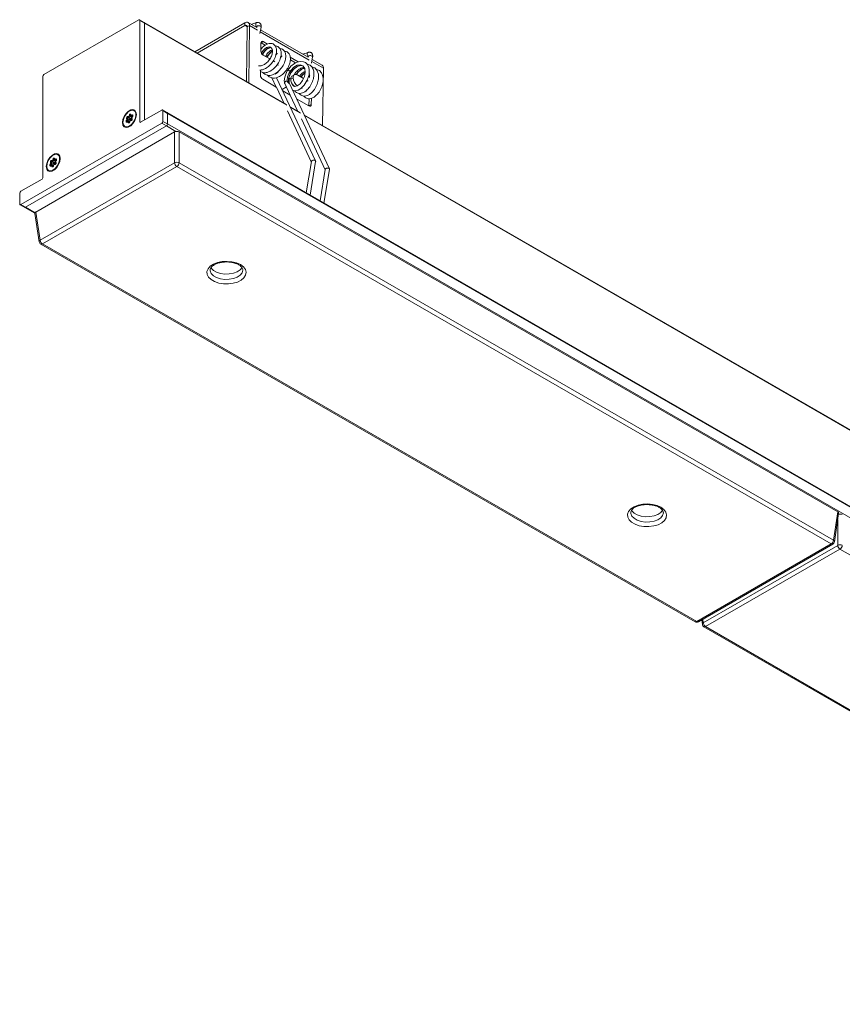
# Model space of a CAD drawing. Header units: millimetres. Extents: x 76 to 244, y 146 to 272.
# Tile 1 of 5: x 110 to 160, y 146 to 206. Entities that reach past the tile are written whole.
import ezdxf

# ---------------------------------------------------------------- set-up
doc = ezdxf.new("R2010")
doc.units = ezdxf.units.MM

msp = doc.modelspace()

# ---------------------------------------------------------------- linework, layer by layer
at = {"color": 7, "linetype": 'Continuous', "lineweight": 15}
for p, q in [((117.29, 206.065), (111.491, 202.718)), ((117.623, 205.907), (117.34, 206.07)), ((117.36, 199.819), (117.36, 206.025)), ((117.643, 205.861), (117.36, 206.025)), ((126.331, 200.88), (117.623, 205.907)), ((117.643, 199.933), (117.643, 205.861)), ((123.792, 205.879), (120.731, 204.112)), ((123.792, 205.716), (120.873, 204.031)), ((123.792, 205.716), (123.792, 205.879)), ((123.883, 202.293), (123.933, 205.632)), ((123.933, 205.632), (124.075, 205.71)), ((124.511, 205.6), (123.992, 205.899)), ((124.022, 202.213), (124.075, 205.71)), ((124.499, 205.895), (124.182, 205.789)), ((124.483, 205.616), (124.515, 205.626)), ((124.521, 205.662), (124.51, 205.598)), ((124.526, 205.661), (124.521, 205.662)), ((124.713, 205.232), (124.777, 205.62)), ((127.667, 203.778), (124.751, 205.461)), ((124.772, 204.649), (124.765, 204.155)), ((124.775, 204.653), (124.916, 204.732)), ((125.028, 204.507), (124.775, 204.653)), ((125.173, 204.584), (124.916, 204.732)), ((124.904, 203.908), (125.31, 203.673)), ((125.311, 204.343), (125.3, 204.35)), ((125.753, 204.06), (125.711, 204.048)), ((126.036, 203.897), (125.996, 203.886)), ((127.655, 204.073), (127.339, 203.967)), ((127.64, 203.793), (127.671, 203.804)), ((127.677, 203.84), (127.667, 203.775)), ((127.682, 203.838), (127.677, 203.84)), ((127.87, 203.41), (127.934, 203.797)), ((125.525, 203.55), (125.614, 203.499)), ((126.301, 203.772), (126.291, 203.778)), ((127.057, 203.496), (126.568, 203.779)), ((126.892, 203.431), (126.574, 203.615)), ((127.046, 203.223), (127.097, 203.242)), ((128.517, 203.287), (127.908, 203.639)), ((111.421, 202.596), (111.421, 196.39)), ((124.747, 202.998), (124.742, 202.672)), ((125.131, 203.112), (125.108, 203.126)), ((125.414, 202.949), (125.39, 202.963)), ((125.64, 202.73), (125.823, 202.832)), ((125.889, 203.011), (125.889, 203.004)), ((126.427, 202.976), (126.568, 202.895)), ((126.58, 202.915), (126.439, 202.997)), ((126.844, 202.716), (126.661, 202.614)), ((127.022, 202.685), (127.383, 202.477)), ((127.329, 203.06), (127.38, 203.079)), ((127.679, 202.588), (127.76, 202.656)), ((127.758, 202.749), (127.716, 202.724)), ((127.738, 202.537), (127.74, 202.623)), ((128.548, 199.6), (128.6, 203.098)), ((124.881, 202.426), (125.711, 201.947)), ((125.44, 202.524), (125.71, 201.947)), ((128.115, 197.426), (125.725, 202.525)), ((126.225, 202.17), (126.559, 201.457)), ((126.383, 202.32), (126.382, 202.321)), ((126.461, 202.275), (126.465, 202.266)), ((128.964, 196.936), (126.489, 202.217)), ((126.596, 202.442), (126.737, 202.521)), ((126.596, 202.435), (126.737, 202.514)), ((126.596, 202.435), (126.596, 202.442)), ((126.737, 202.514), (126.737, 202.521)), ((126.796, 202.005), (126.768, 202.062)), ((127.599, 202.352), (127.666, 202.314)), ((125.714, 201.94), (126.166, 200.975)), ((126.326, 201.954), (126.064, 201.803)), ((126.102, 201.721), (126.559, 201.457)), ((126.562, 201.451), (127.015, 200.485)), ((127.292, 201.865), (127.246, 201.891)), ((127.575, 201.702), (127.529, 201.728)), ((126.951, 201.231), (127.71, 200.793)), ((127.712, 200.797), (127.719, 201.235)), ((127.712, 200.797), (127.854, 200.876)), ((127.854, 200.876), (127.86, 201.265)), ((116.69, 200.166), (116.705, 200.217)), ((116.705, 200.217), (116.76, 200.203)), ((116.745, 200.152), (116.76, 200.203)), ((116.814, 200.252), (116.813, 200.206)), ((116.813, 200.205), (116.813, 200.173)), ((116.829, 200.198), (116.868, 200.227)), ((116.829, 200.198), (116.861, 200.152)), ((116.861, 200.152), (116.9, 200.181)), ((116.868, 200.227), (116.9, 200.181)), ((117.032, 200.492), (117.004, 200.508)), ((118.704, 200.545), (117.403, 199.794)), ((119.037, 200.387), (118.754, 200.55)), ((118.775, 199.851), (118.775, 200.505)), ((119.058, 200.341), (118.775, 200.505)), ((200.778, 153.199), (119.037, 200.387)), ((119.058, 199.688), (119.058, 200.341)), ((200.799, 153.153), (119.058, 200.341)), ((126.395, 200.486), (127.854, 197.375)), ((127.179, 200.39), (126.558, 200.749)), ((189.47, 164.431), (127.406, 200.259)), ((110.077, 194.749), (118.704, 199.729)), ((116.546, 199.922), (116.581, 199.963)), ((116.588, 199.884), (116.546, 199.922)), ((116.561, 200.012), (116.612, 200.029)), ((116.586, 199.99), (116.561, 200.012)), ((116.619, 199.848), (116.58, 199.819)), ((116.581, 199.963), (116.623, 199.926)), ((116.586, 199.99), (116.636, 200.007)), ((116.588, 199.884), (116.623, 199.926)), ((116.636, 200.007), (116.612, 200.029)), ((116.732, 199.96), (116.612, 200.029)), ((116.65, 199.865), (116.621, 199.849)), ((116.743, 199.856), (116.623, 199.926)), ((116.634, 199.794), (116.636, 199.84)), ((116.634, 199.794), (116.691, 199.793)), ((116.636, 200.151), (116.67, 200.146)), ((116.636, 200.151), (116.649, 200.098)), ((116.756, 199.938), (116.636, 200.007)), ((116.636, 199.84), (116.692, 199.839)), ((116.649, 200.098), (116.683, 200.093)), ((116.77, 200.029), (116.649, 200.098)), ((116.67, 200.146), (116.683, 200.093)), ((116.744, 199.832), (116.68, 199.868)), ((116.803, 200.024), (116.683, 200.093)), ((116.69, 200.166), (116.745, 200.152)), ((116.691, 199.793), (116.692, 199.839)), ((116.732, 199.96), (116.756, 199.938)), ((116.758, 199.881), (116.743, 199.83)), ((116.865, 200.083), (116.745, 200.152)), ((116.803, 200.024), (116.77, 200.029)), ((116.799, 199.915), (116.771, 199.898)), ((116.779, 199.9), (116.822, 199.92)), ((116.812, 199.895), (116.779, 199.9)), ((116.807, 199.954), (116.783, 199.976)), ((116.783, 199.976), (116.816, 199.971)), ((116.812, 199.895), (116.855, 199.915)), ((116.855, 199.915), (116.822, 199.92)), ((116.825, 200.145), (116.889, 200.108)), ((116.859, 199.915), (116.855, 199.915)), ((116.86, 200.064), (116.86, 200.031)), ((116.863, 200.056), (116.887, 200.034)), ((116.863, 200.056), (116.868, 200.006)), ((116.902, 200.124), (116.867, 200.083)), ((116.868, 200.006), (116.893, 199.984)), ((116.887, 200.034), (116.893, 199.984)), ((116.893, 199.984), (116.896, 199.98)), ((118.987, 199.566), (118.704, 199.729)), ((118.775, 199.851), (119.058, 199.688)), ((119.058, 199.688), (200.799, 152.5)), ((127.244, 199.997), (128.702, 196.885)), ((110.36, 194.586), (118.987, 199.566)), ((119.482, 199.199), (110.996, 194.299)), ((116.444, 199.538), (116.472, 199.522)), ((119.482, 197.318), (119.482, 199.199)), ((119.764, 199.199), (119.764, 197.318)), ((160.07, 175.93), (119.764, 199.199)), ((112.365, 197.798), (112.337, 197.814)), ((111.258, 192.571), (119.482, 197.318)), ((111.879, 197.228), (111.914, 197.269)), ((111.921, 197.19), (111.879, 197.228)), ((111.894, 197.318), (111.945, 197.335)), ((111.919, 197.296), (111.894, 197.318)), ((111.914, 197.269), (111.956, 197.232)), ((111.919, 197.296), (111.969, 197.313)), ((111.921, 197.19), (111.956, 197.232)), ((111.969, 197.313), (111.945, 197.335)), ((112.065, 197.265), (111.945, 197.335)), ((111.983, 197.171), (111.954, 197.155)), ((112.076, 197.162), (111.956, 197.232)), ((111.969, 197.457), (112.003, 197.452)), ((111.969, 197.457), (111.982, 197.404)), ((112.09, 197.243), (111.969, 197.313)), ((111.982, 197.404), (112.016, 197.399)), ((112.103, 197.335), (111.982, 197.404)), ((112.003, 197.452), (112.016, 197.399)), ((112.077, 197.137), (112.013, 197.174)), ((112.136, 197.33), (112.016, 197.399)), ((112.023, 197.471), (112.038, 197.522)), ((112.023, 197.471), (112.078, 197.458)), ((112.038, 197.522), (112.093, 197.509)), ((112.065, 197.265), (112.09, 197.243)), ((112.091, 197.186), (112.076, 197.135)), ((112.078, 197.458), (112.093, 197.509)), ((112.198, 197.389), (112.078, 197.458)), ((112.136, 197.33), (112.103, 197.335)), ((112.132, 197.22), (112.104, 197.204)), ((112.112, 197.206), (112.155, 197.226)), ((112.145, 197.201), (112.112, 197.206)), ((112.14, 197.26), (112.116, 197.282)), ((112.116, 197.282), (112.149, 197.277)), ((112.145, 197.201), (112.188, 197.221)), ((112.147, 197.558), (112.146, 197.512)), ((112.146, 197.511), (112.146, 197.478)), ((112.188, 197.221), (112.155, 197.226)), ((112.158, 197.451), (112.222, 197.414)), ((112.162, 197.504), (112.201, 197.533)), ((112.162, 197.504), (112.194, 197.458)), ((112.192, 197.221), (112.188, 197.221)), ((112.193, 197.37), (112.193, 197.337)), ((112.194, 197.458), (112.233, 197.487)), ((112.196, 197.362), (112.22, 197.34)), ((112.196, 197.362), (112.202, 197.312)), ((112.235, 197.43), (112.2, 197.389)), ((112.201, 197.533), (112.233, 197.487)), ((112.202, 197.312), (112.226, 197.29)), ((112.22, 197.34), (112.226, 197.29)), ((112.226, 197.29), (112.229, 197.286)), ((119.764, 197.318), (159.808, 174.201)), ((127.856, 197.391), (127.54, 195.478)), ((127.78, 195.34), (128.12, 197.394)), ((119.623, 197.088), (111.399, 192.34)), ((111.777, 196.844), (111.805, 196.828)), ((111.953, 197.154), (111.913, 197.125)), ((111.967, 197.1), (111.969, 197.146)), ((111.967, 197.1), (112.024, 197.098)), ((111.969, 197.146), (112.025, 197.145)), ((112.024, 197.098), (112.025, 197.145)), ((159.667, 173.971), (119.623, 197.088)), ((128.705, 196.901), (128.388, 194.989)), ((128.628, 194.85), (128.968, 196.904)), ((111.378, 196.316), (110.077, 195.565)), ((110.007, 195.443), (110.007, 194.79)), ((110.077, 194.749), (110.36, 194.586)), ((110.027, 194.744), (110.31, 194.581)), ((110.31, 194.581), (110.937, 194.218)), ((110.938, 194.208), (111.201, 192.473)), ((110.996, 194.299), (111.258, 192.571)), ((111.399, 192.34), (151.443, 169.223)), ((111.299, 192.33), (151.343, 169.213)), ((123.664, 190.748), (123.664, 190.76)), ((149.402, 175.89), (149.402, 175.901)), ((159.808, 174.201), (160.07, 175.93)), ((159.865, 174.104), (160.128, 175.839)), ((151.443, 169.223), (159.667, 173.971)), ((151.543, 169.213), (159.767, 173.961)), ((151.846, 169.14), (160.07, 173.887)), ((160.211, 173.657), (151.987, 168.909)), ((200.255, 150.54), (160.211, 173.657)), ((151.745, 169.33), (151.789, 169.043)), ((151.887, 168.899), (191.931, 145.782)), ((151.987, 168.909), (192.031, 145.792))]:
    msp.add_line(p, q, dxfattribs=at)
at = {"color": 8, "linetype": 'Continuous', "lineweight": 15}
for p, q in [((126.351, 200.834), (117.643, 205.861)), ((123.933, 205.634), (123.792, 205.716)), ((124.563, 205.429), (124.075, 205.71)), ((127.719, 203.606), (124.73, 205.332)), ((128.6, 203.098), (127.886, 203.51)), ((116.813, 200.172), (116.76, 200.203)), ((116.926, 200.166), (116.9, 200.181)), ((127.2, 200.344), (126.58, 200.702)), ((189.488, 164.386), (127.428, 200.213)), ((116.588, 199.884), (116.635, 199.857)), ((116.715, 199.779), (116.691, 199.793)), ((116.737, 199.813), (116.692, 199.839)), ((116.743, 199.856), (116.729, 199.84)), ((116.904, 200.127), (116.861, 200.152)), ((116.865, 200.083), (116.863, 200.077)), ((116.875, 200.116), (116.865, 200.083)), ((116.865, 200.083), (116.866, 200.082)), ((117.36, 199.819), (117.403, 199.794)), ((119.571, 199.228), (118.987, 199.566)), ((111.921, 197.19), (111.968, 197.163)), ((112.076, 197.162), (112.062, 197.146)), ((112.146, 197.478), (112.093, 197.509)), ((112.237, 197.433), (112.194, 197.458)), ((112.198, 197.389), (112.196, 197.383)), ((112.208, 197.422), (112.198, 197.389)), ((112.198, 197.389), (112.199, 197.388)), ((112.259, 197.472), (112.233, 197.487)), ((112.048, 197.085), (112.024, 197.098)), ((112.07, 197.119), (112.025, 197.145)), ((110.36, 194.586), (110.944, 194.248)), ((160.07, 173.887), (160.07, 175.458)), ((160.159, 175.797), (160.125, 175.817)), ((151.811, 169.368), (151.846, 169.14))]:
    msp.add_line(p, q, dxfattribs=at)
at = {"color": 8, "linetype": 'Continuous', "lineweight": 15, "flags": 128}
for points in [[(124.52, 205.657), (124.487, 205.686), (124.462, 205.728), (124.448, 205.777), (124.448, 205.825), (124.462, 205.864), (124.488, 205.89), (124.499, 205.895)], [(124.521, 205.662), (124.53, 205.678), (124.557, 205.694), (124.599, 205.701), (124.648, 205.7), (124.697, 205.689), (124.739, 205.671)], [(124.739, 205.671), (124.767, 205.648), (124.778, 205.625), (124.777, 205.62)], [(127.677, 203.835), (127.644, 203.863), (127.618, 203.906), (127.604, 203.954), (127.605, 204.002), (127.619, 204.042), (127.645, 204.068), (127.655, 204.073)], [(127.677, 203.84), (127.686, 203.856), (127.714, 203.872), (127.755, 203.879), (127.804, 203.877), (127.854, 203.867), (127.896, 203.849)], [(127.896, 203.849), (127.924, 203.826), (127.934, 203.802), (127.934, 203.797)], [(116.743, 199.856), (116.749, 199.853), (116.75, 199.852)], [(116.861, 200.071), (116.861, 200.071), (116.855, 200.059), (116.847, 200.049), (116.839, 200.039), (116.83, 200.032), (116.82, 200.027), (116.811, 200.024), (116.803, 200.024)], [(112.076, 197.162), (112.082, 197.159), (112.083, 197.158)], [(112.194, 197.377), (112.194, 197.377), (112.188, 197.365), (112.18, 197.354), (112.172, 197.345), (112.163, 197.338), (112.153, 197.333), (112.144, 197.33), (112.136, 197.33)], [(121.664, 190.746), (121.669, 190.689), (121.733, 190.536), (121.867, 190.399), (122.06, 190.288), (122.297, 190.211), (122.562, 190.174), (122.834, 190.179), (123.093, 190.227), (123.321, 190.313), (123.5, 190.432), (123.617, 190.573), (123.663, 190.728), (123.664, 190.748)], [(147.402, 175.887), (147.408, 175.83), (147.472, 175.678), (147.606, 175.541), (147.798, 175.43), (148.036, 175.352), (148.3, 175.315), (148.572, 175.321), (148.832, 175.368), (149.06, 175.454), (149.239, 175.573), (149.356, 175.715), (149.402, 175.87), (149.402, 175.89)]]:
    msp.add_lwpolyline(points, dxfattribs=at)
at = {"color": 7, "linetype": 'Continuous', "lineweight": 15, "flags": 128}
for points in [[(126.701, 201.764), (126.765, 201.736), (126.868, 201.724), (127.042, 201.761), (127.213, 201.859), (127.426, 202.069), (127.606, 202.363), (127.714, 202.696), (127.732, 202.975), (127.697, 203.165), (127.593, 203.356), (127.496, 203.445), (127.375, 203.503), (127.163, 203.522), (126.984, 203.478), (126.822, 203.395), (126.609, 203.222), (126.494, 203.093), (126.385, 202.935), (126.29, 202.749), (126.224, 202.548), (126.224, 202.548), (126.201, 202.34), (126.224, 202.229)], [(126.658, 202.203), (126.713, 202.051), (126.832, 201.985), (126.993, 202.017), (127.166, 202.143), (127.324, 202.346), (127.436, 202.594), (127.483, 202.85), (127.454, 203.077), (127.352, 203.237), (127.189, 203.31), (126.988, 203.283), (126.779, 203.164), (126.591, 202.972), (126.47, 202.779), (126.395, 202.579), (126.375, 202.366), (126.382, 202.321), (126.382, 202.321)], [(126.441, 202.992), (126.44, 202.995), (126.439, 202.997), (126.436, 202.998), (126.433, 202.996), (126.429, 202.994), (126.427, 202.99), (126.425, 202.986), (126.424, 202.982), (126.425, 202.978), (126.427, 202.976), (126.429, 202.976), (126.433, 202.977), (126.436, 202.98), (126.439, 202.983), (126.44, 202.987), (126.441, 202.992)], [(126.568, 202.895), (126.571, 202.894), (126.574, 202.895), (126.577, 202.898), (126.58, 202.902), (126.582, 202.906), (126.582, 202.91)], [(126.582, 202.91), (126.582, 202.913), (126.58, 202.915)], [(126.223, 202.177), (126.215, 202.204), (126.224, 202.242), (126.25, 202.277), (126.291, 202.304), (126.339, 202.319), (126.382, 202.321)], [(116.3, 199.778), (116.325, 199.96), (116.399, 200.15), (116.512, 200.325), (116.65, 200.463), (116.798, 200.548), (116.936, 200.57), (117.049, 200.526), (117.123, 200.421), (117.148, 200.268), (117.123, 200.086), (117.049, 199.896), (116.936, 199.721), (116.798, 199.583), (116.65, 199.498), (116.512, 199.476), (116.399, 199.521), (116.325, 199.625), (116.3, 199.778)], [(116.845, 199.658), (116.701, 199.553), (116.56, 199.512), (116.441, 199.54), (116.36, 199.633), (116.328, 199.779), (116.35, 199.958), (116.422, 200.145), (116.536, 200.316), (116.674, 200.448), (116.819, 200.522), (116.952, 200.529), (117.053, 200.467), (117.111, 200.346), (117.116, 200.181), (117.068, 199.994), (116.973, 199.812), (116.845, 199.658)], [(116.705, 200.217), (116.716, 200.242), (116.731, 200.265), (116.75, 200.282), (116.769, 200.293), (116.788, 200.295), (116.802, 200.288), (116.811, 200.273), (116.814, 200.252)], [(116.76, 200.203), (116.765, 200.216), (116.773, 200.227), (116.782, 200.236), (116.792, 200.241), (116.801, 200.242), (116.808, 200.239), (116.813, 200.231), (116.813, 200.229)], [(116.813, 200.206), (116.813, 200.202), (116.814, 200.199), (116.815, 200.197), (116.817, 200.196), (116.82, 200.195), (116.823, 200.195), (116.826, 200.196), (116.829, 200.198)], [(116.868, 200.227), (116.888, 200.238), (116.906, 200.24), (116.92, 200.233), (116.929, 200.218), (116.932, 200.197), (116.928, 200.173), (116.918, 200.147), (116.902, 200.124)], [(116.9, 200.181), (116.91, 200.186), (116.919, 200.187), (116.926, 200.184), (116.93, 200.179)], [(116.58, 199.819), (116.561, 199.808), (116.542, 199.806), (116.528, 199.813), (116.519, 199.828), (116.516, 199.849), (116.52, 199.874), (116.531, 199.899), (116.546, 199.922)], [(116.561, 200.012), (116.552, 200.027), (116.549, 200.048), (116.554, 200.073), (116.564, 200.098), (116.58, 200.121), (116.598, 200.139), (116.618, 200.149), (116.636, 200.151)], [(116.59, 199.826), (116.586, 199.827), (116.578, 199.83), (116.574, 199.837), (116.573, 199.848), (116.575, 199.86), (116.58, 199.873), (116.588, 199.884)], [(116.612, 200.029), (116.607, 200.036), (116.606, 200.047), (116.608, 200.059), (116.613, 200.072), (116.621, 200.083), (116.63, 200.092), (116.64, 200.097), (116.649, 200.098)], [(116.636, 199.84), (116.635, 199.844), (116.634, 199.847), (116.633, 199.849), (116.631, 199.85), (116.628, 199.851), (116.626, 199.851), (116.623, 199.85), (116.619, 199.848)], [(116.743, 199.83), (116.733, 199.804), (116.717, 199.781), (116.698, 199.764), (116.679, 199.753), (116.66, 199.751), (116.646, 199.758), (116.637, 199.773), (116.634, 199.794)], [(116.692, 199.839), (116.691, 199.849), (116.689, 199.858), (116.684, 199.865), (116.678, 199.869), (116.671, 199.871), (116.662, 199.87), (116.653, 199.867), (116.65, 199.865)], [(116.707, 199.771), (116.704, 199.771), (116.697, 199.775), (116.692, 199.782), (116.691, 199.793)], [(116.746, 200.019), (116.74, 200.012), (116.734, 200.004), (116.73, 199.995), (116.727, 199.987), (116.726, 199.978), (116.727, 199.971), (116.729, 199.964), (116.732, 199.96)], [(116.764, 200.004), (116.762, 200.001), (116.739, 199.957)], [(116.887, 200.034), (116.896, 200.019), (116.899, 199.998), (116.895, 199.973), (116.884, 199.948), (116.869, 199.925), (116.85, 199.908), (116.83, 199.897), (116.812, 199.895)], [(116.813, 200.173), (116.813, 200.164), (116.816, 200.155), (116.82, 200.149), (116.827, 200.144), (116.834, 200.142), (116.843, 200.143), (116.852, 200.146), (116.861, 200.152)], [(111.633, 197.084), (111.658, 197.266), (111.732, 197.456), (111.845, 197.631), (111.983, 197.769), (112.131, 197.854), (112.269, 197.876), (112.382, 197.831), (112.456, 197.727), (112.481, 197.574), (112.456, 197.391), (112.382, 197.202), (112.269, 197.027), (112.131, 196.889), (111.983, 196.804), (111.845, 196.782), (111.732, 196.826), (111.658, 196.931), (111.633, 197.084)], [(112.179, 196.964), (112.034, 196.859), (111.893, 196.818), (111.774, 196.846), (111.693, 196.939), (111.661, 197.085), (111.683, 197.263), (111.756, 197.451), (111.869, 197.622), (112.007, 197.754), (112.152, 197.828), (112.285, 197.834), (112.386, 197.773), (112.444, 197.651), (112.449, 197.486), (112.401, 197.3), (112.307, 197.118), (112.179, 196.964)], [(111.913, 197.125), (111.894, 197.114), (111.875, 197.112), (111.861, 197.119), (111.852, 197.134), (111.849, 197.155), (111.853, 197.179), (111.864, 197.205), (111.879, 197.228)], [(111.894, 197.318), (111.885, 197.333), (111.883, 197.354), (111.887, 197.379), (111.897, 197.404), (111.913, 197.427), (111.931, 197.444), (111.951, 197.455), (111.969, 197.457)], [(111.924, 197.132), (111.919, 197.132), (111.912, 197.136), (111.907, 197.143), (111.906, 197.154), (111.908, 197.166), (111.913, 197.179), (111.921, 197.19)], [(111.945, 197.335), (111.94, 197.342), (111.939, 197.353), (111.941, 197.365), (111.946, 197.378), (111.954, 197.389), (111.964, 197.398), (111.973, 197.403), (111.982, 197.404)], [(112.025, 197.145), (112.025, 197.155), (112.022, 197.164), (112.017, 197.171), (112.011, 197.175), (112.004, 197.177), (111.995, 197.176), (111.986, 197.173), (111.983, 197.171)], [(112.038, 197.522), (112.049, 197.548), (112.064, 197.571), (112.083, 197.588), (112.103, 197.599), (112.121, 197.601), (112.135, 197.594), (112.145, 197.579), (112.147, 197.558)], [(112.079, 197.325), (112.073, 197.318), (112.067, 197.31), (112.063, 197.301), (112.061, 197.292), (112.059, 197.284), (112.06, 197.276), (112.062, 197.27), (112.065, 197.265)], [(112.097, 197.31), (112.095, 197.307), (112.072, 197.263)], [(112.093, 197.509), (112.098, 197.521), (112.106, 197.533), (112.115, 197.542), (112.125, 197.547), (112.134, 197.548), (112.141, 197.545), (112.146, 197.537), (112.146, 197.535)], [(112.22, 197.34), (112.229, 197.325), (112.232, 197.304), (112.228, 197.279), (112.217, 197.254), (112.202, 197.231), (112.183, 197.213), (112.163, 197.203), (112.145, 197.201)], [(112.146, 197.512), (112.146, 197.508), (112.147, 197.505), (112.148, 197.503), (112.15, 197.502), (112.153, 197.501), (112.156, 197.501), (112.159, 197.502), (112.162, 197.504)], [(112.146, 197.478), (112.146, 197.47), (112.149, 197.461), (112.154, 197.455), (112.16, 197.45), (112.167, 197.448), (112.176, 197.449), (112.185, 197.452), (112.194, 197.458)], [(112.201, 197.533), (112.221, 197.543), (112.239, 197.545), (112.253, 197.539), (112.263, 197.524), (112.265, 197.503), (112.261, 197.478), (112.251, 197.453), (112.235, 197.43)], [(112.233, 197.487), (112.243, 197.492), (112.252, 197.493), (112.259, 197.489), (112.263, 197.485)], [(111.969, 197.146), (111.968, 197.15), (111.968, 197.152), (111.966, 197.155), (111.964, 197.156), (111.961, 197.157), (111.959, 197.157), (111.956, 197.156), (111.953, 197.154)], [(112.076, 197.135), (112.066, 197.11), (112.05, 197.087), (112.031, 197.07), (112.012, 197.059), (111.994, 197.057), (111.979, 197.064), (111.97, 197.079), (111.967, 197.1)], [(112.04, 197.077), (112.037, 197.077), (112.03, 197.081), (112.025, 197.088), (112.024, 197.098)], [(123.512, 191.075), (123.697, 190.937), (123.816, 190.778), (123.863, 190.607), (123.835, 190.434), (123.733, 190.27), (123.564, 190.127), (123.338, 190.012), (123.07, 189.933), (122.777, 189.895), (122.476, 189.901), (122.187, 189.949), (121.928, 190.037), (121.716, 190.16), (121.562, 190.31), (121.479, 190.476), (121.469, 190.65), (121.535, 190.819), (121.671, 190.974), (121.87, 191.104), (122.119, 191.202), (122.402, 191.261), (122.701, 191.277), (122.999, 191.25), (123.275, 191.181), (123.512, 191.075)], [(121.71, 190.902), (121.733, 190.863), (121.867, 190.726), (122.06, 190.615), (122.297, 190.538), (122.562, 190.5), (122.834, 190.506), (123.093, 190.553), (123.321, 190.64), (123.5, 190.758), (123.613, 190.893)], [(149.251, 176.216), (149.435, 176.079), (149.555, 175.919), (149.602, 175.748), (149.574, 175.575), (149.472, 175.412), (149.303, 175.268), (149.077, 175.153), (148.809, 175.074), (148.515, 175.037), (148.215, 175.042), (147.926, 175.09), (147.667, 175.179), (147.454, 175.302), (147.301, 175.451), (147.217, 175.618), (147.208, 175.791), (147.273, 175.961), (147.41, 176.116), (147.609, 176.246), (147.858, 176.343), (148.141, 176.402), (148.44, 176.419), (148.737, 176.391), (149.013, 176.322), (149.251, 176.216)], [(147.448, 176.043), (147.472, 176.004), (147.606, 175.867), (147.798, 175.756), (148.036, 175.679), (148.3, 175.642), (148.572, 175.647), (148.832, 175.695), (149.06, 175.781), (149.239, 175.9), (149.352, 176.035)]]:
    msp.add_lwpolyline(points, dxfattribs=at)
at = {"color": 7, "linetype": 'Continuous', "lineweight": 15}
for centre, radius, start, end in [((117.317, 206.032), 0.0437, 350.78611, 129.20314), ((117.593, 205.866), 0.0506, 354.5644, 54.12317), ((123.902, 205.743), 0.176, 349.30258, 128.95493), ((123.847, 205.648), 0.0878, 349.30306, 128.95377), ((128.408, 203.126), 0.195, 351.68271, 55.67188), ((111.574, 202.589), 0.154, 122.60563, 177.39449), ((118.732, 200.512), 0.0437, 350.78592, 129.20315), ((119.008, 200.346), 0.0499, 354.12837, 54.5592), ((119.009, 200.347), 0.0486, 353.19556, 55.49201), ((116.566, 199.98), 0.0221, 312.00269, 28.888), ((116.578, 199.975), 0.0663, 312.00199, 28.88903), ((116.666, 200.17), 0.0242, 277.59849, 349.41304), ((116.673, 200.165), 0.0727, 277.59866, 349.41312), ((116.748, 199.996), 0.04, 246.38674, 329.94565), ((116.769, 199.998), 0.0306, 88.37932, 138.39129), ((116.772, 199.974), 0.04, 246.38695, 329.94558), ((116.782, 199.876), 0.0242, 97.59802, 169.4138), ((116.745, 199.995), 0.0425, 334.35418, 53.8459), ((116.819, 199.884), 0.0366, 85.23179, 122.26037), ((116.785, 199.994), 0.0349, 12.24381, 57.93945), ((116.771, 199.99), 0.0492, 337.48431, 13.65763), ((116.894, 200.03), 0.035, 177.47372, 221.9558), ((116.882, 200.066), 0.0221, 132.00256, 208.88813), ((117.386, 199.815), 0.0262, 170.786, 309.20309), ((118.621, 199.858), 0.154, 302.6055, 357.39456), ((118.904, 199.695), 0.154, 302.6055, 357.39456), ((111.899, 197.286), 0.0221, 312.00161, 28.89006), ((111.911, 197.281), 0.0663, 312.00199, 28.88903), ((112, 197.476), 0.0242, 277.59849, 349.41304), ((112.006, 197.471), 0.0727, 277.59866, 349.41312), ((112.081, 197.302), 0.04, 246.38635, 329.94604), ((112.102, 197.304), 0.0306, 88.37946, 138.39115), ((112.106, 197.28), 0.04, 246.38695, 329.94558), ((112.115, 197.182), 0.0242, 97.59802, 169.4138), ((112.078, 197.3), 0.0425, 334.35467, 53.84541), ((112.152, 197.189), 0.0366, 85.23183, 122.26075), ((112.118, 197.3), 0.0349, 12.24381, 57.93945), ((112.104, 197.296), 0.0492, 337.48431, 13.65763), ((112.215, 197.372), 0.0221, 132.00247, 208.88871), ((112.228, 197.336), 0.035, 177.47399, 221.95488), ((119.623, 196.979), 0.368, 67.47858, 112.52118), ((119.792, 197.349), 0.311, 185.68939, 237.199), ((119.455, 197.349), 0.311, 302.80083, 354.31103), ((111.329, 196.394), 0.0922, 302.60534, 357.39451), ((110.16, 195.436), 0.154, 122.60538, 177.39468), ((110.05, 194.783), 0.0437, 170.7856, 309.20347), ((110.331, 194.626), 0.0503, 245.69271, 305.61773), ((111.399, 192.503), 0.2, 188.61629, 240.00269), ((111.567, 192.601), 0.311, 185.68939, 237.199), ((159.499, 174.232), 0.311, 302.80083, 354.31103), ((159.667, 174.134), 0.2, 299.99731, 351.38371), ((160.211, 173.548), 0.368, 67.47913, 112.52161), ((160.379, 173.918), 0.311, 185.6887, 237.1987), ((160.043, 173.918), 0.311, 302.80083, 354.31103), ((151.443, 169.386), 0.2, 240.00269, 299.99731), ((151.987, 169.072), 0.2, 188.61629, 240.00269), ((152.155, 169.17), 0.311, 185.6887, 237.1987)]:
    msp.add_arc(centre, radius, start, end, dxfattribs=at)
at = {"color": 8, "linetype": 'Continuous', "lineweight": 15}
for centre, radius, start, end in [((116.664, 199.922), 0.103, 320.05235, 335.97754), ((116.715, 199.909), 0.0501, 333.67678, 35.0207), ((111.997, 197.228), 0.103, 320.05235, 335.97754), ((112.049, 197.215), 0.0501, 333.66707, 35.0198), ((111.304, 192.478), 0.103, 116.6219, 182.65303), ((111.341, 192.418), 0.0969, 244.41344, 306.89699), ((159.726, 174.051), 0.0995, 234.0257, 294.66531), ((159.759, 174.107), 0.106, 358.43707, 62.286), ((151.385, 169.304), 0.0995, 245.3289, 305.98153), ((151.501, 169.304), 0.0995, 234.0257, 294.66531), ((151.892, 169.047), 0.103, 116.63045, 182.64449), ((151.929, 168.987), 0.0969, 244.41344, 306.89699)]:
    msp.add_arc(centre, radius, start, end, dxfattribs=at)
at = {"color": 7, "linetype": 'Continuous', "lineweight": 15}
for centre, major_axis, ratio, start_param, end_param in [((124.913, 204.567), (-0.097, 0.175), 0.587367, 5.506906, 7.077703), ((124.906, 204.073), (-0.097, 0.175), 0.587367, 0.794518, 2.365314), ((125.609, 203.172), (-0.193, 0.346), 0.587367, 4.643123, 4.876394), ((124.884, 202.59), (-0.097, 0.175), 0.587367, 0.794518, 2.365314), ((126.876, 202.28), (-0.193, 0.346), 0.587367, 6.283157, 7.077703), ((127.017, 202.359), (-0.193, 0.346), 0.587367, 5.506906, 7.077703), ((126.876, 202.274), (-0.193, 0.346), 0.587367, 0.794518, 2.055194), ((127.017, 202.353), (-0.193, 0.346), 0.587367, 0.794518, 2.365314), ((127.712, 200.958), (-0.097, 0.175), 0.587367, 2.365314, 3.93611), ((119.623, 199.116), (0.2, 0), 0.58169, 0.789196, 2.352396), ((111.139, 194.218), (0.202, 0), 0.572919, 2.359993, 3.228188), ((159.927, 175.849), (0.202, 0), 0.572919, 6.19659, 7.064785), ((160.211, 175.685), (0.2, 0), 0.58169, 0.789196, 2.041866)]:
    msp.add_ellipse(centre, major_axis=major_axis, ratio=ratio, start_param=start_param, end_param=end_param, dxfattribs=at)
for points, knots in [([(124.777, 205.62), (124.78, 205.639), (124.784, 205.678), (124.776, 205.738), (124.757, 205.795), (124.724, 205.845), (124.681, 205.881), (124.628, 205.903), (124.565, 205.911), (124.521, 205.9), (124.499, 205.895)], [0, 0, 0, 0, 0.104673, 0.22057, 0.345511, 0.476261, 0.608941, 0.741175, 0.872077, 1, 1, 1, 1]), ([(124.628, 203.257), (124.629, 203.256), (124.682, 203.226), (124.83, 203.257), (125.041, 203.357), (125.24, 203.546), (125.391, 203.779), (125.476, 204.022), (125.484, 204.233), (125.415, 204.377), (125.284, 204.43), (125.115, 204.381), (124.938, 204.244), (124.845, 204.1), (124.8, 204.03)], [0, 0, 0, 0, 0.002913, 0.094127, 0.185152, 0.276911, 0.367953, 0.459138, 0.550837, 0.641788, 0.733211, 0.824711, 0.915651, 1, 1, 1, 1]), ([(124.695, 202.993), (124.749, 202.994), (124.867, 202.998), (125.073, 203.086), (125.307, 203.256), (125.528, 203.525), (125.677, 203.827), (125.734, 204.09), (125.726, 204.305), (125.665, 204.463), (125.569, 204.564), (125.448, 204.626), (125.281, 204.633), (125.112, 204.57), (124.952, 204.461), (124.834, 204.348), (124.773, 204.26), (124.766, 204.249)], [0, 0, 0, 0, 0.056296, 0.121258, 0.208695, 0.303354, 0.398516, 0.482534, 0.544859, 0.618234, 0.66623, 0.717597, 0.795227, 0.855564, 0.911128, 0.989192, 1, 1, 1, 1]), ([(124.746, 202.895), (124.81, 202.865), (124.928, 202.81), (125.14, 202.835), (125.356, 202.92), (125.59, 203.094), (125.81, 203.361), (125.96, 203.664), (126.016, 203.926), (126.009, 204.141), (125.948, 204.3), (125.852, 204.399), (125.761, 204.454), (125.686, 204.452), (125.655, 204.451)], [0, 0, 0, 0, 0.0937443, 0.1735382, 0.2505718, 0.3542584, 0.4665095, 0.5793564, 0.6789882, 0.752896, 0.8399064, 0.8968222, 0.9577352, 1, 1, 1, 1]), ([(124.86, 203.947), (124.865, 203.959), (124.905, 204.055), (125.029, 204.203), (125.202, 204.34), (125.355, 204.386), (125.418, 204.347), (125.442, 204.332)], [0, 0, 0, 0, 0.036728, 0.304166, 0.569395, 0.835843, 1, 1, 1, 1]), ([(124.872, 203.937), (124.881, 203.954), (124.914, 204.023), (124.987, 204.125), (125.083, 204.231), (125.166, 204.3), (125.211, 204.322), (125.227, 204.33)], [0, 0, 0, 0, 0.093538, 0.358042, 0.616359, 0.865656, 1, 1, 1, 1]), ([(124.891, 202.845), (124.892, 202.843), (124.918, 202.797), (125.023, 202.717), (125.201, 202.649), (125.423, 202.671), (125.639, 202.757), (125.872, 202.93), (126.093, 203.198), (126.242, 203.5), (126.299, 203.763), (126.292, 203.978), (126.23, 204.137), (126.134, 204.236), (126.044, 204.291), (125.969, 204.288), (125.938, 204.287)], [0, 0, 0, 0, 0.002505, 0.061436, 0.161108, 0.23497, 0.306278, 0.402257, 0.506165, 0.610623, 0.702849, 0.771264, 0.851806, 0.904492, 0.960877, 1, 1, 1, 1]), ([(125.47, 204.224), (125.446, 204.219), (125.367, 204.202), (125.221, 204.07), (125.102, 203.924), (125.062, 203.83), (125.058, 203.819)], [0, 0, 0, 0, 0.176245, 0.563013, 0.952832, 1, 1, 1, 1]), ([(125.138, 203.773), (125.145, 203.788), (125.185, 203.889), (125.31, 204.031), (125.434, 204.15), (125.491, 204.164), (125.494, 204.165)], [0, 0, 0, 0, 0.0813103, 0.5302769, 0.9755329, 1, 1, 1, 1]), ([(125.151, 203.766), (125.161, 203.786), (125.195, 203.857), (125.27, 203.962), (125.365, 204.067), (125.434, 204.127), (125.466, 204.143), (125.468, 204.144)], [0, 0, 0, 0, 0.119609, 0.414492, 0.702479, 0.980409, 1, 1, 1, 1]), ([(125.174, 202.682), (125.175, 202.68), (125.201, 202.634), (125.306, 202.554), (125.484, 202.486), (125.705, 202.508), (125.921, 202.594), (126.155, 202.767), (126.376, 203.035), (126.525, 203.337), (126.582, 203.6), (126.575, 203.815), (126.513, 203.973), (126.417, 204.072), (126.327, 204.128), (126.252, 204.125), (126.221, 204.124)], [0, 0, 0, 0, 0.002505, 0.061436, 0.161108, 0.23497, 0.306278, 0.402257, 0.506165, 0.610623, 0.702849, 0.771264, 0.851806, 0.904492, 0.960877, 1, 1, 1, 1]), ([(125.227, 204.33), (125.241, 204.337), (125.284, 204.362), (125.32, 204.365), (125.345, 204.367)], [0, 0, 0, 0, 0.319774, 1, 1, 1, 1]), ([(125.687, 203.932), (125.707, 203.95), (125.729, 203.97), (125.749, 203.98), (125.751, 203.981)], [0, 0, 0, 0, 0.8956467, 1, 1, 1, 1]), ([(125.689, 203.938), (125.716, 203.964), (125.746, 203.994), (125.774, 204.001), (125.777, 204.001)], [0, 0, 0, 0, 0.892905, 1, 1, 1, 1]), ([(125.97, 203.769), (125.99, 203.786), (126.012, 203.806), (126.032, 203.817), (126.034, 203.818)], [0, 0, 0, 0, 0.8956467, 1, 1, 1, 1]), ([(125.972, 203.774), (125.999, 203.801), (126.029, 203.831), (126.057, 203.837), (126.06, 203.838)], [0, 0, 0, 0, 0.892905, 1, 1, 1, 1]), ([(127.934, 203.798), (127.936, 203.816), (127.94, 203.856), (127.933, 203.915), (127.913, 203.973), (127.881, 204.022), (127.837, 204.059), (127.784, 204.081), (127.722, 204.088), (127.677, 204.078), (127.655, 204.073)], [0, 0, 0, 0, 0.104673, 0.22057, 0.345511, 0.476261, 0.608941, 0.741175, 0.872077, 1, 1, 1, 1]), ([(126.461, 202.275), (126.456, 202.339), (126.445, 202.466), (126.527, 202.712), (126.672, 202.947), (126.867, 203.141), (127.08, 203.255), (127.264, 203.284), (127.346, 203.234), (127.378, 203.214)], [0, 0, 0, 0, 0.151831, 0.302518, 0.453352, 0.605121, 0.755636, 0.906842, 1, 1, 1, 1]), ([(126.845, 201.727), (126.848, 201.72), (126.87, 201.671), (126.939, 201.616), (127.039, 201.568), (127.169, 201.554), (127.326, 201.588), (127.517, 201.699), (127.72, 201.899), (127.902, 202.195), (128.007, 202.518), (128.026, 202.794), (127.984, 203.02), (127.898, 203.183), (127.78, 203.286), (127.686, 203.342), (127.617, 203.345), (127.596, 203.346)], [0, 0, 0, 0, 0.0100986, 0.0690919, 0.1225578, 0.1686845, 0.2414318, 0.3146965, 0.4130327, 0.5175309, 0.623086, 0.7138089, 0.7817473, 0.8651418, 0.9191428, 0.9752099, 1, 1, 1, 1]), ([(127.097, 203.242), (127.108, 203.247), (127.152, 203.264), (127.192, 203.266), (127.221, 203.267)], [0, 0, 0, 0, 0.244717, 1, 1, 1, 1]), ([(126.48, 202.502), (126.495, 202.553), (126.524, 202.653), (126.603, 202.805), (126.698, 202.944), (126.805, 203.06), (126.898, 203.141), (126.952, 203.172), (126.969, 203.181)], [0, 0, 0, 0, 0.195232, 0.387003, 0.570421, 0.750073, 0.923705, 1, 1, 1, 1]), ([(127.415, 203.139), (127.367, 203.137), (127.254, 203.131), (127.059, 203.01), (126.893, 202.85), (126.824, 202.732), (126.8, 202.692)], [0, 0, 0, 0, 0.222635, 0.531025, 0.841849, 1, 1, 1, 1]), ([(126.923, 202.712), (126.936, 202.734), (126.995, 202.834), (127.152, 202.972), (127.326, 203.083), (127.42, 203.086), (127.448, 203.087)], [0, 0, 0, 0, 0.103904, 0.47451, 0.842052, 1, 1, 1, 1]), ([(126.936, 202.708), (126.951, 202.732), (126.997, 202.801), (127.088, 202.897), (127.181, 202.978), (127.235, 203.009), (127.252, 203.018)], [0, 0, 0, 0, 0.180128, 0.523002, 0.854388, 1, 1, 1, 1]), ([(127.128, 201.564), (127.131, 201.556), (127.153, 201.507), (127.222, 201.453), (127.322, 201.405), (127.452, 201.391), (127.609, 201.425), (127.8, 201.535), (128.003, 201.735), (128.185, 202.031), (128.29, 202.355), (128.309, 202.631), (128.267, 202.857), (128.181, 203.02), (128.063, 203.123), (127.97, 203.178), (127.902, 203.181), (127.882, 203.182)], [0, 0, 0, 0, 0.010113, 0.069193, 0.122737, 0.168931, 0.241785, 0.315157, 0.413637, 0.518289, 0.623998, 0.714854, 0.782892, 0.866408, 0.920488, 0.976638, 1, 1, 1, 1]), ([(127.475, 202.912), (127.432, 202.89), (127.318, 202.832), (127.198, 202.714), (127.145, 202.627), (127.139, 202.618)], [0, 0, 0, 0, 0.355967, 0.930482, 1, 1, 1, 1]), ([(127.22, 202.571), (127.228, 202.585), (127.283, 202.677), (127.38, 202.774), (127.464, 202.817), (127.478, 202.824)], [0, 0, 0, 0, 0.131291, 0.856243, 1, 1, 1, 1]), ([(127.232, 202.564), (127.243, 202.581), (127.285, 202.643), (127.369, 202.733), (127.442, 202.791), (127.477, 202.819)], [0, 0, 0, 0, 0.166511, 0.604517, 1, 1, 1, 1]), ([(127.38, 203.079), (127.391, 203.084), (127.411, 203.093), (127.43, 203.094), (127.438, 203.095)], [0, 0, 0, 0, 0.531761, 1, 1, 1, 1]), ([(127.411, 201.4), (127.414, 201.393), (127.436, 201.344), (127.505, 201.29), (127.605, 201.242), (127.735, 201.228), (127.892, 201.262), (128.083, 201.372), (128.286, 201.572), (128.467, 201.868), (128.573, 202.192), (128.592, 202.467), (128.55, 202.694), (128.464, 202.856), (128.346, 202.959), (128.253, 203.015), (128.185, 203.018), (128.165, 203.019)], [0, 0, 0, 0, 0.010113, 0.069193, 0.122737, 0.168932, 0.241785, 0.315157, 0.413637, 0.518289, 0.623998, 0.714854, 0.782892, 0.866408, 0.920488, 0.976638, 1, 1, 1, 1]), ([(127.684, 202.603), (127.695, 202.616), (127.719, 202.643), (127.747, 202.655), (127.761, 202.661)], [0, 0, 0, 0, 0.485309, 1, 1, 1, 1]), ([(126.251, 202.277), (126.25, 202.276), (126.24, 202.266), (126.225, 202.242), (126.216, 202.207), (126.218, 202.182), (126.225, 202.171), (126.226, 202.17)], [0, 0, 0, 0, 0.022395, 0.330996, 0.641161, 0.956508, 1, 1, 1, 1]), ([(126.383, 202.32), (126.377, 202.321), (126.358, 202.322), (126.323, 202.318), (126.282, 202.302), (126.261, 202.285), (126.251, 202.277)], [0, 0, 0, 0, 0.1156, 0.422212, 0.71544, 1, 1, 1, 1]), ([(126.383, 202.32), (126.387, 202.302), (126.395, 202.27), (126.425, 202.229), (126.452, 202.203), (126.47, 202.189), (126.482, 202.181), (126.491, 202.175), (126.498, 202.171), (126.504, 202.169), (126.508, 202.17), (126.506, 202.18), (126.491, 202.211), (126.472, 202.251), (126.461, 202.275)], [0, 0, 0, 0, 0.188089, 0.338106, 0.413034, 0.445259, 0.477806, 0.497121, 0.516504, 0.53994, 0.576392, 0.645576, 0.790754, 1, 1, 1, 1]), ([(126.462, 202.305), (126.461, 202.311), (126.452, 202.362), (126.467, 202.436), (126.48, 202.502)], [0, 0, 0, 0, 0.106188, 1, 1, 1, 1]), ([(126.54, 202.485), (126.528, 202.452), (126.495, 202.363), (126.491, 202.273), (126.489, 202.217)], [0, 0, 0, 0, 0.375539, 1, 1, 1, 1]), ([(116.783, 199.976), (116.782, 199.979), (116.78, 199.983), (116.775, 199.991), (116.769, 199.999), (116.763, 200.006), (116.757, 200.011), (116.752, 200.015), (116.749, 200.017), (116.747, 200.018), (116.746, 200.019), (116.746, 200.019), (116.746, 200.019), (116.746, 200.019)], [0, 0, 0, 0, 0.167536, 0.306759, 0.499525, 0.652259, 0.759581, 0.883122, 0.942421, 0.983126, 0.994568, 0.998064, 1, 1, 1, 1]), ([(116.816, 199.971), (116.821, 199.971), (116.83, 199.971), (116.845, 199.975), (116.861, 199.984), (116.871, 199.993), (116.876, 199.997)], [0, 0, 0, 0, 0.250006, 0.499984, 0.749371, 1, 1, 1, 1]), ([(112.116, 197.282), (112.115, 197.284), (112.113, 197.289), (112.108, 197.297), (112.102, 197.305), (112.096, 197.312), (112.09, 197.317), (112.085, 197.321), (112.082, 197.323), (112.08, 197.324), (112.079, 197.324), (112.079, 197.324), (112.079, 197.324), (112.079, 197.325)], [0, 0, 0, 0, 0.167536, 0.306759, 0.499525, 0.652259, 0.759581, 0.883122, 0.942421, 0.983126, 0.994568, 0.998064, 1, 1, 1, 1]), ([(112.149, 197.277), (112.154, 197.277), (112.163, 197.276), (112.178, 197.281), (112.194, 197.29), (112.204, 197.298), (112.209, 197.303)], [0, 0, 0, 0, 0.250006, 0.499984, 0.749371, 1, 1, 1, 1]), ([(128.118, 197.395), (128.119, 197.397), (128.122, 197.404), (128.119, 197.418), (128.112, 197.434), (128.1, 197.447), (128.084, 197.459), (128.065, 197.468), (128.042, 197.474), (128.016, 197.478), (127.981, 197.477), (127.937, 197.468), (127.894, 197.447), (127.865, 197.42), (127.86, 197.4), (127.858, 197.391)], [0, 0, 0, 0, 0.023485, 0.08946, 0.153151, 0.214709, 0.274328, 0.333856, 0.395319, 0.458897, 0.524739, 0.649396, 0.774307, 0.899212, 1, 1, 1, 1]), ([(128.706, 196.901), (128.708, 196.91), (128.713, 196.93), (128.743, 196.957), (128.786, 196.978), (128.829, 196.987), (128.864, 196.988), (128.889, 196.985), (128.912, 196.978), (128.933, 196.969), (128.949, 196.957), (128.961, 196.943), (128.967, 196.927), (128.971, 196.914), (128.968, 196.907), (128.967, 196.905)], [0, 0, 0, 0, 0.100932, 0.2257, 0.350211, 0.475053, 0.537968, 0.600718, 0.663276, 0.725683, 0.788106, 0.850703, 0.913395, 0.975981, 1, 1, 1, 1]), ([(121.667, 190.747), (121.668, 190.774), (121.671, 190.828), (121.734, 190.928), (121.853, 191.033), (122.028, 191.127), (122.241, 191.197), (122.483, 191.238), (122.736, 191.245), (122.986, 191.219), (123.21, 191.161), (123.345, 191.103), (123.404, 191.069), (123.412, 191.065)], [0, 0, 0, 0, 0.097848, 0.192911, 0.295281, 0.393976, 0.49265, 0.59223, 0.692513, 0.792966, 0.89284, 0.985977, 1, 1, 1, 1]), ([(123.412, 191.065), (123.439, 191.048), (123.516, 191), (123.605, 190.913), (123.657, 190.824), (123.659, 190.777), (123.66, 190.756)], [0, 0, 0, 0, 0.158876, 0.461885, 0.766374, 1, 1, 1, 1]), ([(147.405, 175.889), (147.407, 175.916), (147.41, 175.97), (147.473, 176.069), (147.591, 176.175), (147.766, 176.269), (147.98, 176.339), (148.221, 176.379), (148.475, 176.387), (148.725, 176.36), (148.948, 176.303), (149.083, 176.244), (149.143, 176.211), (149.151, 176.206)], [0, 0, 0, 0, 0.097847, 0.192912, 0.295281, 0.393976, 0.49265, 0.592231, 0.692515, 0.792968, 0.892844, 0.985977, 1, 1, 1, 1]), ([(149.151, 176.206), (149.178, 176.19), (149.255, 176.142), (149.343, 176.054), (149.395, 175.966), (149.398, 175.918), (149.398, 175.897)], [0, 0, 0, 0, 0.158875, 0.461882, 0.766375, 1, 1, 1, 1])]:
    msp.add_open_spline(points, degree=3, knots=knots, dxfattribs=at)
at = {"color": 8, "linetype": 'Continuous', "lineweight": 15}
for points in [[(116.821, 199.92), (116.821, 199.923), (116.82, 199.932), (116.816, 199.944), (116.81, 199.951), (116.807, 199.954)], [(112.154, 197.226), (112.154, 197.229), (112.153, 197.238), (112.149, 197.25), (112.143, 197.257), (112.14, 197.26)]]:
    msp.add_open_spline(points, degree=3, knots=[0, 0, 0, 0, 0.226868, 0.612472, 1, 1, 1, 1], dxfattribs=at)

doc.saveas('drawing.dxf')
